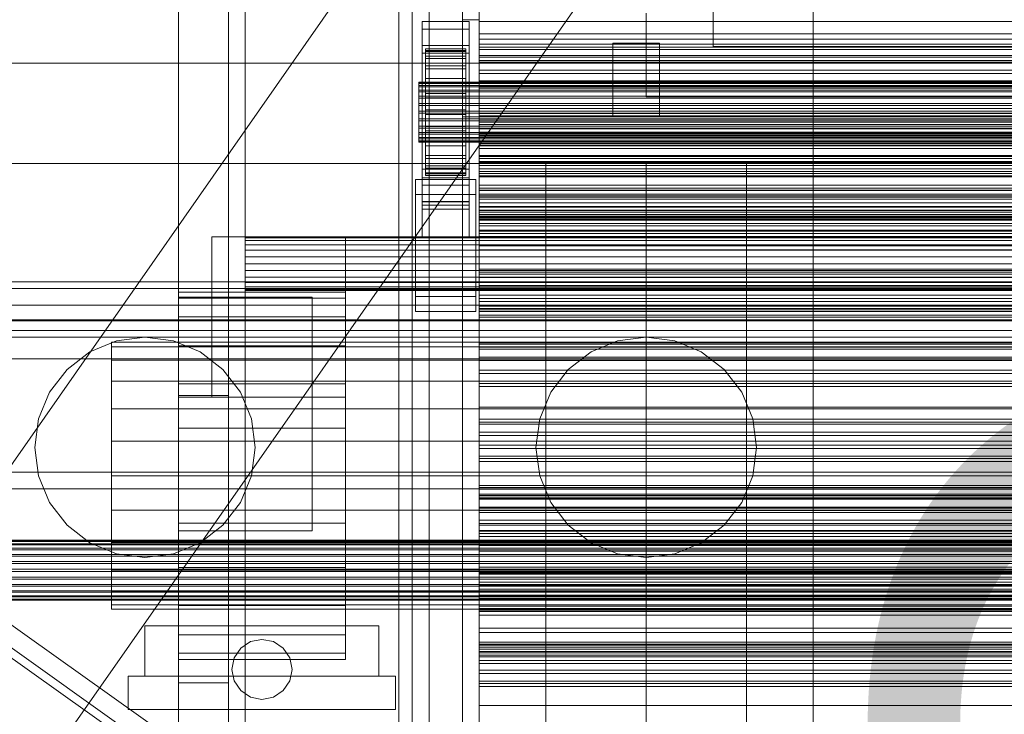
# Model space of a CAD drawing. Header units: millimetres. Extents: x -2233 to 61924, y -68080 to 6847.
# Tile 39 of 256: x -1387 to -1093, y -33865 to -33657. Entities that reach past the tile are written whole.
import ezdxf

# ---------------------------------------------------------------- set-up
doc = ezdxf.new("R2010")
doc.units = ezdxf.units.MM
for name, color, linetype, lineweight in [('COTAS_O', 1, 'Continuous', 0), ('frontal_C03', 7, 'Continuous', 0), ('frontal_dosificador', 7, 'Continuous', 0), ('frontal_secador', 7, 'Continuous', 0), ('frontal_tolva', 7, 'Continuous', 0)]:
    doc.layers.add(name, color=color, linetype=linetype, lineweight=lineweight)
doc.dimstyles.new('R19_100', dxfattribs={"dimtxt": 250, "dimasz": 150, "dimexe": 150, "dimexo": 80, "dimgap": 100, "dimtad": 1, "dimtih": 1, "dimtoh": 1, "dimdsep": 46, "dimcen": 0.09, "dimadec": 0, "dimazin": 0, "dimtfac": 1, "dimtdec": 4, "dimtofl": 0, "dimtmove": 0, "dimatfit": 3, "dimfxl": 1, "dimtolj": 1, "dimtzin": 0, "dimarcsym": 0})

# ---------------------------------------------------------------- blocks, each defined once
blk = doc.blocks.new('DIM_R27_51')
at = {"layer": 'COTAS_O'}
for p, q in [((-1725, -31700), (-1025, -31700)), ((-1025, -31700), (-1070, -31850)), ((-1025, -34400), (-1025, -31700)), ((-1025, -31700), (-980, -31850)), ((-1025, -34400), (-1070, -34250)), ((-1025, -34400), (-980, -34250)), ((-1725, -34400), (-1025, -34400))]:
    blk.add_line(p, q, dxfattribs=at)
blk.add_text('2700 O', height=250, rotation=90, dxfattribs=at).set_placement((-1125, -33050))
blk = doc.blocks.new('DIM_R27_52')
at = {"layer": 'COTAS_O'}
for p, q in [((-1725, -33700), (-1575, -33655)), ((1725, -33700), (1575, -33655)), ((-1725, -34400), (-1725, -33700)), ((-1725, -33700), (1725, -33700)), ((-1725, -33700), (-1575, -33745)), ((1725, -33700), (1575, -33745)), ((1725, -34400), (1725, -33700))]:
    blk.add_line(p, q, dxfattribs=at)
blk.add_text('3450 O', height=250, dxfattribs=at).set_placement((0, -33600))
blk = doc.blocks.new('DIM_R27_57')
at = {"layer": 'COTAS_O'}
for p, q in [((-1480, -33670), (-780, -33670)), ((-780, -33670), (-825, -33820)), ((-780, -36000), (-780, -33670)), ((-780, -33670), (-735, -33820)), ((-780, -36000), (-825, -35850)), ((-780, -36000), (-735, -35850)), ((-1480, -36000), (-780, -36000))]:
    blk.add_line(p, q, dxfattribs=at)
blk.add_text('2330 O', height=250, rotation=90, dxfattribs=at).set_placement((-880, -34835))
blk = doc.blocks.new('DIM_R27_59')
at = {"layer": 'COTAS_O'}
for p, q in [((-1400, -33000), (-700, -33000)), ((-700, -33000), (-745, -33150)), ((-700, -36000), (-700, -33000)), ((-700, -33000), (-655, -33150)), ((-700, -36000), (-745, -35850)), ((-700, -36000), (-655, -35850)), ((-1400, -36000), (-700, -36000))]:
    blk.add_line(p, q, dxfattribs=at)
blk.add_text('3000 O', height=250, rotation=90, dxfattribs=at).set_placement((-800, -34500))

msp = doc.modelspace()

# ---------------------------------------------------------------- linework, layer by layer
at = {"layer": 'frontal_C03'}
for p, q in [((-1274, -34875.113), (-1274, -32314.944)), ((-1270, -32314.944), (-1270, -34875.113)), ((-1270, -34879.011), (-1270, -32318.841)), ((-1274, -32441.623), (-1274, -35001.792)), ((-1270, -35001.792), (-1270, -32441.623)), ((-1250, -33654.029), (-1250, -33657.496)), ((-1250, -33661.215), (-1250, -33656.367)), ((-1267, -33659.744), (-1267, -33657.498)), ((-1267, -33657.498), (-1253, -33657.498)), ((-1267, -33704.272), (-1267, -33657.498)), ((-1253, -33659.744), (-1267, -33659.744)), ((-1267, -33659.744), (-1267, -33706.518)), ((-1253, -33657.498), (-1253, -33659.744)), ((-1253, -33657.498), (-1253, -33704.272)), ((-1253, -33706.518), (-1253, -33659.744)), ((-1250, -33657.496), (-1250, -33662.812)), ((-1250, -33657.496), (1250, -33657.496)), ((-1250, -33667.659), (-1250, -33661.215)), ((-1250, -33661.215), (1250, -33661.215)), ((-1250, -33662.812), (-1250, -33669.615)), ((-1250, -33662.812), (1250, -33662.812)), ((-1267, -33666.93), (-1267, -33664.685)), ((-1267, -33664.685), (-1253, -33664.685)), ((-1267, -33711.459), (-1267, -33664.685)), ((-1266, -33675.632), (-1266, -33665.639)), ((-1266, -33665.639), (-1266, -33666.459)), ((-1266, -33665.639), (-1254, -33665.639)), ((-1266, -33666.112), (-1266, -33665.639)), ((-1266, -33675.857), (-1266, -33666.112)), ((-1266, -33666.112), (-1254, -33666.112)), ((-1266, -33667.847), (-1266, -33666.112)), ((-1254, -33666.459), (-1254, -33665.639)), ((-1254, -33665.639), (-1254, -33675.632)), ((-1254, -33665.639), (-1254, -33666.112)), ((-1254, -33666.112), (-1254, -33675.857)), ((-1254, -33666.112), (-1254, -33667.847)), ((-1253, -33664.685), (-1253, -33666.93)), ((-1253, -33664.685), (-1253, -33711.459)), ((-1250, -33665.814), (-1250, -33664.279)), ((-1250, -33664.279), (-1250, -33665.16)), ((1250, -33664.279), (-1250, -33664.279)), ((-1250, -33665.16), (-1250, -33668.121)), ((1250, -33665.16), (-1250, -33665.16)), ((-1250, -33669.178), (-1250, -33665.814)), ((1250, -33665.814), (-1250, -33665.814)), ((-1253, -33666.93), (-1267, -33666.93)), ((-1267, -33666.93), (-1267, -33713.704)), ((-1266, -33676.021), (-1266, -33666.459)), ((-1266, -33666.459), (-1266, -33668.518)), ((-1266, -33666.459), (-1254, -33666.459)), ((-1266, -33676.679), (-1266, -33667.847)), ((-1266, -33667.847), (-1254, -33667.847)), ((-1266, -33670.726), (-1266, -33667.847)), ((-1266, -33676.996), (-1266, -33668.518)), ((-1266, -33668.518), (-1266, -33671.674)), ((-1266, -33668.518), (-1254, -33668.518)), ((-1254, -33668.518), (-1254, -33666.459)), ((-1254, -33666.459), (-1254, -33676.021)), ((-1254, -33667.847), (-1254, -33676.679)), ((-1254, -33667.847), (-1254, -33670.726)), ((-1254, -33671.674), (-1254, -33668.518)), ((-1254, -33668.518), (-1254, -33676.996)), ((-1253, -33713.704), (-1253, -33666.93)), ((-1250, -33675.259), (-1250, -33667.659)), ((-1250, -33667.659), (1250, -33667.659)), ((-1250, -33668.121), (-1250, -33672.031)), ((1250, -33668.121), (-1250, -33668.121)), ((-1250, -33673.088), (-1250, -33669.178)), ((-1250, -33669.178), (1250, -33669.178)), ((-1266, -33678.042), (-1266, -33670.726)), ((-1266, -33670.726), (-1254, -33670.726)), ((-1266, -33674.552), (-1266, -33670.726)), ((-1266, -33678.491), (-1266, -33671.674)), ((-1266, -33671.674), (-1266, -33675.713)), ((-1266, -33671.674), (-1254, -33671.674)), ((-1254, -33670.726), (-1254, -33678.042)), ((-1254, -33670.726), (-1254, -33674.552)), ((-1254, -33675.713), (-1254, -33671.674)), ((-1254, -33671.674), (-1254, -33678.491)), ((-1250, -33669.615), (-1250, -33677.44)), ((-1250, -33669.615), (1250, -33669.615)), ((-1250, -33672.031), (-1250, -33675.395)), ((1250, -33672.031), (-1250, -33672.031)), ((-1266, -33679.855), (-1266, -33674.552)), ((-1266, -33674.552), (-1254, -33674.552)), ((-1266, -33679.065), (-1266, -33674.552)), ((-1254, -33674.552), (-1254, -33679.855)), ((-1254, -33674.552), (-1254, -33679.065)), ((-1250, -33676.049), (-1250, -33673.088)), ((1250, -33673.088), (-1250, -33673.088)), ((-1268, -33675.857), (-1268, -33675.632)), ((-1268, -33675.632), (-1268, -33676.021)), ((-1268, -33675.632), (1268, -33675.632)), ((-1268, -33676.679), (-1268, -33675.857)), ((-1268, -33675.857), (1268, -33675.857)), ((-1268, -33676.021), (-1268, -33676.996)), ((-1268, -33676.021), (1268, -33676.021)), ((-1268, -33678.042), (-1268, -33676.679)), ((-1268, -33676.679), (1268, -33676.679)), ((-1268, -33676.996), (-1268, -33678.491)), ((-1268, -33676.996), (1268, -33676.996)), ((-1266, -33676.021), (-1266, -33675.632)), ((-1254, -33675.632), (-1266, -33675.632)), ((-1266, -33675.632), (-1266, -33675.857)), ((-1266, -33680.405), (-1266, -33675.713)), ((-1266, -33675.713), (-1266, -33680.36)), ((-1266, -33675.713), (-1254, -33675.713)), ((-1254, -33675.857), (-1266, -33675.857)), ((-1266, -33675.857), (-1266, -33676.679)), ((-1266, -33676.996), (-1266, -33676.021)), ((-1254, -33676.021), (-1266, -33676.021)), ((-1254, -33676.679), (-1266, -33676.679)), ((-1266, -33676.679), (-1266, -33678.042)), ((-1266, -33678.491), (-1266, -33676.996)), ((-1254, -33676.996), (-1266, -33676.996)), ((-1254, -33675.632), (-1254, -33676.021)), ((-1254, -33675.857), (-1254, -33675.632)), ((-1254, -33680.36), (-1254, -33675.713)), ((-1254, -33675.713), (-1254, -33680.405)), ((-1254, -33676.679), (-1254, -33675.857)), ((-1254, -33676.021), (-1254, -33676.996)), ((-1254, -33678.042), (-1254, -33676.679)), ((-1254, -33676.996), (-1254, -33678.491)), ((-1250, -33683.498), (-1250, -33675.259)), ((-1250, -33675.259), (1250, -33675.259)), ((-1250, -33675.395), (-1250, -33676.93)), ((1250, -33675.395), (-1250, -33675.395)), ((-1250, -33676.93), (-1250, -33676.049)), ((1250, -33676.049), (-1250, -33676.049)), ((1250, -33676.93), (-1250, -33676.93)), ((-1250, -33677.44), (-1250, -33685.756)), ((1250, -33677.44), (-1250, -33677.44)), ((-1268, -33679.855), (-1268, -33678.042)), ((-1268, -33678.042), (1268, -33678.042)), ((-1268, -33678.491), (-1268, -33680.405)), ((-1268, -33678.491), (1268, -33678.491)), ((-1268, -33681.992), (-1268, -33679.855)), ((-1268, -33679.855), (1268, -33679.855)), ((-1268, -33680.405), (-1268, -33682.606)), ((-1268, -33680.405), (1268, -33680.405)), ((-1254, -33678.042), (-1266, -33678.042)), ((-1266, -33678.042), (-1266, -33679.855)), ((-1266, -33680.405), (-1266, -33678.491)), ((-1254, -33678.491), (-1266, -33678.491)), ((-1266, -33681.992), (-1266, -33679.065)), ((-1266, -33679.065), (-1254, -33679.065)), ((-1266, -33683.956), (-1266, -33679.065)), ((-1254, -33679.855), (-1266, -33679.855)), ((-1266, -33679.855), (-1266, -33681.992)), ((-1266, -33680.36), (-1266, -33682.606)), ((-1254, -33680.36), (-1266, -33680.36)), ((-1266, -33680.36), (-1266, -33685.297)), ((-1266, -33682.606), (-1266, -33680.405)), ((-1254, -33680.405), (-1266, -33680.405)), ((-1254, -33679.855), (-1254, -33678.042)), ((-1254, -33678.491), (-1254, -33680.405)), ((-1254, -33679.065), (-1254, -33681.992)), ((-1254, -33679.065), (-1254, -33683.956)), ((-1254, -33681.992), (-1254, -33679.855)), ((-1254, -33682.606), (-1254, -33680.36)), ((-1254, -33685.297), (-1254, -33680.36)), ((-1254, -33680.405), (-1254, -33682.606)), ((-1268, -33684.309), (-1268, -33681.992)), ((-1268, -33681.992), (1268, -33681.992)), ((-1268, -33682.606), (-1268, -33684.944)), ((1268, -33682.606), (-1268, -33682.606)), ((-1254, -33681.992), (-1266, -33681.992)), ((-1266, -33681.992), (-1266, -33684.309)), ((-1266, -33682.606), (-1254, -33682.606)), ((-1266, -33684.944), (-1266, -33682.606)), ((-1254, -33684.309), (-1254, -33681.992)), ((-1254, -33682.606), (-1254, -33684.944)), ((-1250, -33691.813), (-1250, -33683.498)), ((-1250, -33683.498), (1250, -33683.498)), ((-1268, -33686.648), (-1268, -33684.309)), ((-1268, -33684.309), (1268, -33684.309)), ((-1268, -33684.944), (-1268, -33687.261)), ((-1268, -33684.944), (1268, -33684.944)), ((-1268, -33688.849), (-1268, -33686.648)), ((-1268, -33686.648), (1268, -33686.648)), ((-1266, -33684.309), (-1266, -33683.956)), ((-1266, -33683.956), (-1254, -33683.956)), ((-1266, -33688.894), (-1266, -33683.956)), ((-1254, -33684.309), (-1266, -33684.309)), ((-1266, -33684.309), (-1266, -33686.648)), ((-1266, -33687.261), (-1266, -33684.944)), ((-1266, -33684.944), (-1266, -33685.297)), ((-1254, -33684.944), (-1266, -33684.944)), ((-1266, -33685.297), (-1266, -33690.189)), ((-1266, -33685.297), (-1254, -33685.297)), ((-1266, -33686.648), (-1266, -33688.894)), ((-1254, -33686.648), (-1266, -33686.648)), ((-1266, -33686.648), (-1266, -33688.849)), ((-1254, -33683.956), (-1254, -33684.309)), ((-1254, -33683.956), (-1254, -33688.894)), ((-1254, -33686.648), (-1254, -33684.309)), ((-1254, -33685.297), (-1254, -33684.944)), ((-1254, -33684.944), (-1254, -33687.261)), ((-1254, -33690.189), (-1254, -33685.297)), ((-1254, -33688.894), (-1254, -33686.648)), ((-1254, -33688.849), (-1254, -33686.648)), ((-1250, -33685.756), (-1250, -33693.994)), ((-1250, -33685.756), (1250, -33685.756)), ((-1250, -33688.271), (-1250, -33686.737)), ((-1250, -33686.737), (-1250, -33687.618)), ((1250, -33686.737), (-1250, -33686.737)), ((-1268, -33687.261), (-1268, -33689.399)), ((-1268, -33687.261), (1268, -33687.261)), ((-1268, -33690.762), (-1268, -33688.849)), ((-1268, -33688.849), (1268, -33688.849)), ((-1268, -33689.399), (-1268, -33691.211)), ((-1268, -33689.399), (1268, -33689.399)), ((-1266, -33689.399), (-1266, -33687.261)), ((-1266, -33687.261), (-1266, -33690.189)), ((-1254, -33687.261), (-1266, -33687.261)), ((-1266, -33688.849), (-1266, -33693.54)), ((-1254, -33688.849), (-1266, -33688.849)), ((-1266, -33688.849), (-1266, -33690.762)), ((-1266, -33688.894), (-1254, -33688.894)), ((-1266, -33693.54), (-1266, -33688.894)), ((-1266, -33691.211), (-1266, -33689.399)), ((-1266, -33689.399), (-1266, -33694.701)), ((-1254, -33689.399), (-1266, -33689.399)), ((-1254, -33690.189), (-1254, -33687.261)), ((-1254, -33687.261), (-1254, -33689.399)), ((-1254, -33693.54), (-1254, -33688.849)), ((-1254, -33690.762), (-1254, -33688.849)), ((-1254, -33688.894), (-1254, -33693.54)), ((-1254, -33694.701), (-1254, -33689.399)), ((-1254, -33689.399), (-1254, -33691.211)), ((-1250, -33687.618), (-1250, -33690.579)), ((1250, -33687.618), (-1250, -33687.618)), ((-1250, -33691.636), (-1250, -33688.271)), ((1250, -33688.271), (-1250, -33688.271)), ((-1268, -33692.257), (-1268, -33690.762)), ((-1268, -33690.762), (1268, -33690.762)), ((-1268, -33691.211), (-1268, -33692.575)), ((-1268, -33691.211), (1268, -33691.211)), ((-1268, -33693.233), (-1268, -33692.257)), ((-1268, -33692.257), (1268, -33692.257)), ((-1268, -33692.575), (-1268, -33693.397)), ((-1268, -33692.575), (1268, -33692.575)), ((-1266, -33690.189), (-1266, -33694.701)), ((-1266, -33690.189), (-1254, -33690.189)), ((-1266, -33690.762), (-1266, -33697.579)), ((-1254, -33690.762), (-1266, -33690.762)), ((-1266, -33690.762), (-1266, -33692.257)), ((-1266, -33692.575), (-1266, -33691.211)), ((-1266, -33691.211), (-1266, -33698.527)), ((-1254, -33691.211), (-1266, -33691.211)), ((-1266, -33692.257), (-1266, -33700.736)), ((-1254, -33692.257), (-1266, -33692.257)), ((-1266, -33692.257), (-1266, -33693.233)), ((-1266, -33693.397), (-1266, -33692.575)), ((-1266, -33692.575), (-1266, -33701.406)), ((-1254, -33692.575), (-1266, -33692.575)), ((-1254, -33694.701), (-1254, -33690.189)), ((-1254, -33697.579), (-1254, -33690.762)), ((-1254, -33692.257), (-1254, -33690.762)), ((-1254, -33698.527), (-1254, -33691.211)), ((-1254, -33691.211), (-1254, -33692.575)), ((-1254, -33700.736), (-1254, -33692.257)), ((-1254, -33693.233), (-1254, -33692.257)), ((-1254, -33701.406), (-1254, -33692.575)), ((-1254, -33692.575), (-1254, -33693.397)), ((-1250, -33690.579), (-1250, -33694.488)), ((1250, -33690.579), (-1250, -33690.579)), ((-1250, -33695.546), (-1250, -33691.636)), ((-1250, -33691.636), (1250, -33691.636)), ((-1250, -33699.639), (-1250, -33691.813)), ((-1250, -33691.813), (1250, -33691.813)), ((-1268, -33693.621), (-1268, -33693.233)), ((-1268, -33693.233), (1268, -33693.233)), ((-1268, -33693.397), (-1268, -33693.621)), ((-1268, -33693.397), (1268, -33693.397)), ((-1268, -33693.621), (1268, -33693.621)), ((-1266, -33693.233), (-1266, -33702.794)), ((-1254, -33693.233), (-1266, -33693.233)), ((-1266, -33693.233), (-1266, -33693.621)), ((-1266, -33693.621), (-1266, -33693.397)), ((-1266, -33693.397), (-1266, -33703.141)), ((-1254, -33693.397), (-1266, -33693.397)), ((-1266, -33693.54), (-1254, -33693.54)), ((-1266, -33697.579), (-1266, -33693.54)), ((-1266, -33693.621), (-1266, -33703.615)), ((-1254, -33693.621), (-1266, -33693.621)), ((-1266, -33694.701), (-1266, -33698.527)), ((-1266, -33694.701), (-1254, -33694.701)), ((-1254, -33702.794), (-1254, -33693.233)), ((-1254, -33693.621), (-1254, -33693.233)), ((-1254, -33703.141), (-1254, -33693.397)), ((-1254, -33693.397), (-1254, -33693.621)), ((-1254, -33693.54), (-1254, -33697.579)), ((-1254, -33703.615), (-1254, -33693.621)), ((-1254, -33698.527), (-1254, -33694.701)), ((-1250, -33693.994), (-1250, -33701.595)), ((-1250, -33693.994), (1250, -33693.994)), ((-1250, -33694.488), (-1250, -33697.853)), ((1250, -33694.488), (-1250, -33694.488)), ((-1250, -33698.506), (-1250, -33695.546)), ((1250, -33695.546), (-1250, -33695.546)), ((-1266, -33697.579), (-1254, -33697.579)), ((-1266, -33700.736), (-1266, -33697.579)), ((-1266, -33698.527), (-1266, -33701.406)), ((-1266, -33698.527), (-1254, -33698.527)), ((-1254, -33697.579), (-1254, -33700.736)), ((-1254, -33701.406), (-1254, -33698.527)), ((-1250, -33697.853), (-1250, -33699.388)), ((1250, -33697.853), (-1250, -33697.853)), ((-1250, -33699.388), (-1250, -33698.506)), ((1250, -33698.506), (-1250, -33698.506)), ((-1266, -33700.736), (-1254, -33700.736)), ((-1266, -33702.794), (-1266, -33700.736)), ((-1266, -33701.406), (-1266, -33703.141)), ((-1266, -33701.406), (-1254, -33701.406)), ((-1254, -33700.736), (-1254, -33702.794)), ((-1254, -33703.141), (-1254, -33701.406)), ((1250, -33699.388), (-1250, -33699.388)), ((-1250, -33706.442), (-1250, -33699.639)), ((-1250, -33699.639), (1250, -33699.639)), ((-1250, -33701.595), (-1250, -33708.038)), ((-1250, -33701.595), (1250, -33701.595)), ((-1267, -33712.429), (-1267, -33701.649)), ((-1267, -33701.649), (-1253, -33701.649)), ((-1267, -33711.394), (-1267, -33701.649)), ((-1253, -33704.272), (-1267, -33704.272)), ((-1267, -33704.272), (-1267, -33706.518)), ((-1266, -33702.794), (-1254, -33702.794)), ((-1266, -33703.615), (-1266, -33702.794)), ((-1266, -33703.141), (-1266, -33703.615)), ((-1266, -33703.141), (-1254, -33703.141)), ((-1266, -33703.615), (-1254, -33703.615)), ((-1254, -33702.794), (-1254, -33703.615)), ((-1254, -33703.615), (-1254, -33703.141)), ((-1253, -33701.649), (-1253, -33712.429)), ((-1253, -33701.649), (-1253, -33711.394)), ((-1253, -33706.518), (-1253, -33704.272)), ((-1269, -33709.285), (-1269, -33704.794)), ((-1269, -33704.794), (-1251, -33704.794)), ((-1269, -33739.874), (-1269, -33704.794)), ((-1267, -33706.518), (-1253, -33706.518)), ((-1251, -33704.794), (-1251, -33709.285)), ((-1251, -33704.794), (-1251, -33739.874)), ((-1250, -33711.758), (-1250, -33706.442)), ((-1250, -33706.442), (1250, -33706.442)), ((-1251, -33709.285), (-1269, -33709.285)), ((-1269, -33744.365), (-1269, -33709.285)), ((-1251, -33744.365), (-1251, -33709.285)), ((-1250, -33708.038), (-1250, -33712.887)), ((-1250, -33708.038), (1250, -33708.038)), ((-1250, -33710.729), (-1250, -33709.194)), ((-1250, -33709.194), (-1250, -33710.076)), ((1250, -33709.194), (-1250, -33709.194)), ((-1250, -33710.076), (-1250, -33713.036)), ((1250, -33710.076), (-1250, -33710.076)), ((-1253, -33711.394), (-1267, -33711.394)), ((-1267, -33711.394), (-1267, -33722.174)), ((-1253, -33711.459), (-1267, -33711.459)), ((-1267, -33711.459), (-1267, -33713.704)), ((-1253, -33712.429), (-1267, -33712.429)), ((-1267, -33712.429), (-1267, -33722.174)), ((-1253, -33722.174), (-1253, -33711.394)), ((-1253, -33713.704), (-1253, -33711.459)), ((-1253, -33722.174), (-1253, -33712.429)), ((-1250, -33714.094), (-1250, -33710.729)), ((1250, -33710.729), (-1250, -33710.729)), ((-1250, -33715.225), (-1250, -33711.758)), ((-1250, -33711.758), (1250, -33711.758)), ((-1250, -33712.887), (-1250, -33715.809)), ((-1250, -33712.887), (1250, -33712.887)), ((-1250, -33713.036), (-1250, -33716.946)), ((1250, -33713.036), (-1250, -33713.036)), ((-1267, -33713.704), (-1253, -33713.704)), ((-1250, -33718.003), (-1250, -33714.094)), ((-1250, -33714.094), (1250, -33714.094)), ((-1250, -33716.607), (-1250, -33715.225)), ((-1250, -33715.225), (1250, -33715.225)), ((-1250, -33715.809), (-1250, -33716.607)), ((-1250, -33715.809), (1250, -33715.809)), ((-1250, -33716.607), (1250, -33716.607)), ((-1250, -33716.946), (-1250, -33720.311)), ((1250, -33716.946), (-1250, -33716.946)), ((-1250, -33720.964), (-1250, -33718.003)), ((1250, -33718.003), (-1250, -33718.003)), ((-1267, -33722.174), (-1253, -33722.174)), ((-1250, -33720.311), (-1250, -33721.845)), ((1250, -33720.311), (-1250, -33720.311)), ((-1250, -33721.845), (-1250, -33720.964)), ((1250, -33720.964), (-1250, -33720.964)), ((1250, -33721.845), (-1250, -33721.845)), ((-1250, -33733.187), (-1250, -33731.652)), ((-1250, -33731.652), (-1250, -33732.533)), ((1250, -33731.652), (-1250, -33731.652)), ((-1250, -33732.533), (-1250, -33735.494)), ((1250, -33732.533), (-1250, -33732.533)), ((-1250, -33736.551), (-1250, -33733.187)), ((1250, -33733.187), (-1250, -33733.187)), ((-1500, -33735.441), (1500, -33735.441)), ((-1250, -33735.494), (-1250, -33739.403)), ((1250, -33735.494), (-1250, -33735.494)), ((-1250, -33740.461), (-1250, -33736.551)), ((-1250, -33736.551), (1250, -33736.551)), ((1530, -33737.417), (-1530, -33737.417)), ((-1251, -33739.874), (-1269, -33739.874)), ((-1269, -33739.874), (-1269, -33744.365)), ((-1251, -33744.365), (-1251, -33739.874)), ((-1250, -33739.403), (-1250, -33742.768)), ((1250, -33739.403), (-1250, -33739.403)), ((1530, -33742.417), (-1530, -33742.417)), ((-1250, -33743.422), (-1250, -33740.461)), ((1250, -33740.461), (-1250, -33740.461)), ((-1250, -33742.768), (-1250, -33744.303)), ((1250, -33742.768), (-1250, -33742.768)), ((-1269, -33744.365), (-1251, -33744.365)), ((-1250, -33744.303), (-1250, -33743.422)), ((1250, -33743.422), (-1250, -33743.422)), ((1250, -33744.303), (-1250, -33744.303)), ((1500, -33746.85), (-1500, -33746.85)), ((1500, -33747.135), (-1500, -33747.135)), ((-1250, -33755.644), (-1250, -33754.109)), ((-1250, -33754.109), (-1250, -33754.991)), ((1250, -33754.109), (-1250, -33754.109)), ((-1250, -33754.991), (-1250, -33757.952)), ((1250, -33754.991), (-1250, -33754.991)), ((-1250, -33759.009), (-1250, -33755.644)), ((1250, -33755.644), (-1250, -33755.644)), ((-1500, -33758.543), (1500, -33758.543)), ((-1250, -33757.952), (-1250, -33761.861)), ((1250, -33757.952), (-1250, -33757.952)), ((-1250, -33762.918), (-1250, -33759.009)), ((-1250, -33759.009), (1250, -33759.009)), ((-1250, -33761.861), (-1250, -33765.226)), ((1250, -33761.861), (-1250, -33761.861)), ((-1250, -33765.879), (-1250, -33762.918)), ((1250, -33762.918), (-1250, -33762.918)), ((-1250, -33765.226), (-1250, -33766.761)), ((1250, -33765.226), (-1250, -33765.226)), ((-1250, -33766.761), (-1250, -33765.879)), ((1250, -33765.879), (-1250, -33765.879)), ((1250, -33766.761), (-1250, -33766.761)), ((-1250, -33778.102), (-1250, -33776.567)), ((-1250, -33776.567), (-1250, -33777.448)), ((1250, -33776.567), (-1250, -33776.567)), ((-1250, -33777.448), (-1250, -33780.409)), ((1250, -33777.448), (-1250, -33777.448)), ((-1250, -33781.467), (-1250, -33778.102)), ((1250, -33778.102), (-1250, -33778.102)), ((-1250, -33780.409), (-1250, -33784.319)), ((1250, -33780.409), (-1250, -33780.409)), ((-1250, -33785.376), (-1250, -33781.467)), ((-1250, -33781.467), (1250, -33781.467)), ((-1250, -33784.319), (-1250, -33787.683)), ((1250, -33784.319), (-1250, -33784.319)), ((-1250, -33788.337), (-1250, -33785.376)), ((1250, -33785.376), (-1250, -33785.376)), ((-1250, -33787.683), (-1250, -33789.218)), ((1250, -33787.683), (-1250, -33787.683)), ((-1250, -33789.218), (-1250, -33788.337)), ((1250, -33788.337), (-1250, -33788.337)), ((1250, -33789.218), (-1250, -33789.218)), ((1530, -33792.417), (-1530, -33792.417)), ((1530, -33797.417), (-1530, -33797.417)), ((-1250, -33797.064), (-1250, -33796.431)), ((-1250, -33796.431), (-1250, -33797.528)), ((-1250, -33796.431), (1250, -33796.431)), ((-1250, -33799.383), (-1250, -33797.064)), ((-1250, -33797.064), (1250, -33797.064)), ((-1250, -33797.528), (-1250, -33800.28)), ((-1250, -33797.528), (1250, -33797.528)), ((-1250, -33800.56), (-1250, -33799.025)), ((-1250, -33799.025), (-1250, -33799.906)), ((1250, -33799.025), (-1250, -33799.025)), ((-1250, -33803.232), (-1250, -33799.383)), ((-1250, -33799.383), (1250, -33799.383)), ((-1250, -33799.906), (-1250, -33802.867)), ((1250, -33799.906), (-1250, -33799.906)), ((-1250, -33800.28), (-1250, -33804.499)), ((-1250, -33800.28), (1250, -33800.28)), ((-1250, -33803.924), (-1250, -33800.56)), ((1250, -33800.56), (-1250, -33800.56)), ((-1250, -33802.867), (-1250, -33806.776)), ((1250, -33802.867), (-1250, -33802.867)), ((-1250, -33808.347), (-1250, -33803.232)), ((-1250, -33803.232), (1250, -33803.232)), ((-1250, -33807.834), (-1250, -33803.924)), ((-1250, -33803.924), (1250, -33803.924)), ((-1250, -33804.499), (-1250, -33809.899)), ((-1250, -33804.499), (1250, -33804.499)), ((-1250, -33806.776), (-1250, -33810.141)), ((1250, -33806.776), (-1250, -33806.776)), ((-1250, -33810.795), (-1250, -33807.834)), ((1250, -33807.834), (-1250, -33807.834)), ((-1250, -33814.379), (-1250, -33808.347)), ((-1250, -33808.347), (1250, -33808.347)), ((-1250, -33809.899), (-1250, -33816.111)), ((-1250, -33809.899), (1250, -33809.899)), ((-1250, -33810.141), (-1250, -33811.676)), ((1250, -33810.141), (-1250, -33810.141)), ((-1500, -33812.82), (1500, -33812.82)), ((-1500, -33813.045), (1500, -33813.045)), ((-1500, -33813.209), (1500, -33813.209)), ((-1250, -33811.676), (-1250, -33810.795)), ((1250, -33810.795), (-1250, -33810.795)), ((1250, -33811.676), (-1250, -33811.676)), ((-1500, -33813.867), (1500, -33813.867)), ((-1500, -33814.184), (1500, -33814.184)), ((-1500, -33815.23), (1500, -33815.23)), ((-1500, -33815.679), (1500, -33815.679)), ((-1250, -33820.919), (-1250, -33814.379)), ((-1250, -33814.379), (1250, -33814.379)), ((-1250, -33816.111), (-1250, -33822.711)), ((1250, -33816.111), (-1250, -33816.111)), ((-1500, -33817.043), (1500, -33817.043)), ((-1500, -33817.593), (1500, -33817.593)), ((-1500, -33819.18), (1500, -33819.18)), ((1500, -33819.794), (-1500, -33819.794)), ((-1500, -33821.497), (1500, -33821.497)), ((-1500, -33822.132), (1500, -33822.132)), ((-1250, -33827.519), (-1250, -33820.919)), ((-1250, -33820.919), (1250, -33820.919)), ((-1250, -33823.017), (-1250, -33821.482)), ((-1250, -33821.482), (-1250, -33822.364)), ((1250, -33821.482), (-1250, -33821.482)), ((-1250, -33822.364), (-1250, -33825.325)), ((1250, -33822.364), (-1250, -33822.364)), ((-1500, -33823.836), (1500, -33823.836)), ((-1500, -33824.45), (1500, -33824.45)), ((-1250, -33822.711), (-1250, -33829.25)), ((-1250, -33822.711), (1250, -33822.711)), ((-1250, -33826.382), (-1250, -33823.017)), ((1250, -33823.017), (-1250, -33823.017)), ((-1250, -33825.325), (-1250, -33829.234)), ((1250, -33825.325), (-1250, -33825.325)), ((-1500, -33826.037), (1500, -33826.037)), ((-1500, -33826.587), (1500, -33826.587)), ((-1500, -33827.95), (1500, -33827.95)), ((-1250, -33830.291), (-1250, -33826.382)), ((-1250, -33826.382), (1250, -33826.382)), ((-1250, -33833.731), (-1250, -33827.519)), ((-1250, -33827.519), (1250, -33827.519)), ((-1500, -33828.399), (1500, -33828.399)), ((-1500, -33829.445), (1500, -33829.445)), ((-1500, -33829.763), (1500, -33829.763)), ((-1500, -33830.421), (1500, -33830.421)), ((-1500, -33830.585), (1500, -33830.585)), ((-1500, -33830.809), (1500, -33830.809)), ((-1250, -33829.234), (-1250, -33832.599)), ((1250, -33829.234), (-1250, -33829.234)), ((-1250, -33829.25), (-1250, -33835.283)), ((-1250, -33829.25), (1250, -33829.25)), ((-1250, -33833.252), (-1250, -33830.291)), ((1250, -33830.291), (-1250, -33830.291)), ((-1250, -33832.599), (-1250, -33834.134)), ((1250, -33832.599), (-1250, -33832.599)), ((-1250, -33834.134), (-1250, -33833.252)), ((1250, -33833.252), (-1250, -33833.252)), ((-1250, -33839.131), (-1250, -33833.731)), ((-1250, -33833.731), (1250, -33833.731)), ((1250, -33834.134), (-1250, -33834.134)), ((-1250, -33835.283), (-1250, -33840.398)), ((-1250, -33835.283), (1250, -33835.283)), ((-1250, -33843.35), (-1250, -33839.131)), ((-1250, -33839.131), (1250, -33839.131)), ((-1250, -33840.398), (-1250, -33844.246)), ((-1250, -33840.398), (1250, -33840.398)), ((-1250, -33846.102), (-1250, -33843.35)), ((-1250, -33843.35), (1250, -33843.35)), ((-1250, -33845.475), (-1250, -33843.94)), ((-1250, -33843.94), (-1250, -33844.821)), ((1250, -33843.94), (-1250, -33843.94)), ((-1250, -33844.246), (-1250, -33846.566)), ((-1250, -33844.246), (1250, -33844.246)), ((-1250, -33844.821), (-1250, -33847.782)), ((1250, -33844.821), (-1250, -33844.821)), ((-1250, -33848.84), (-1250, -33845.475)), ((1250, -33845.475), (-1250, -33845.475)), ((-1250, -33847.199), (-1250, -33846.102)), ((-1250, -33846.102), (1250, -33846.102)), ((-1250, -33846.566), (-1250, -33847.199)), ((-1250, -33846.566), (1250, -33846.566)), ((-1250, -33847.199), (1250, -33847.199)), ((-1250, -33847.782), (-1250, -33851.692)), ((1250, -33847.782), (-1250, -33847.782)), ((-1250, -33852.749), (-1250, -33848.84)), ((-1250, -33848.84), (1250, -33848.84)), ((-1250, -33851.692), (-1250, -33855.056)), ((1250, -33851.692), (-1250, -33851.692)), ((-1250, -33855.71), (-1250, -33852.749)), ((1250, -33852.749), (-1250, -33852.749)), ((-1250, -33855.056), (-1250, -33856.591)), ((1250, -33855.056), (-1250, -33855.056)), ((-1250, -33856.591), (-1250, -33855.71)), ((1250, -33855.71), (-1250, -33855.71)), ((1250, -33856.591), (-1250, -33856.591))]:
    msp.add_line(p, q, dxfattribs=at)
at = {"layer": 'frontal_dosificador'}
for p, q in [((-1180, -33665), (-1180, -33500)), ((-1250, -35988), (-1250, -33600)), ((-1150, -35988), (-1150, -33600)), ((-1200, -33680), (-1200, -33655)), ((-1196, -33664), (-1210, -33664)), ((-1210, -33686), (-1210, -33664)), ((-1196, -33686), (-1196, -33664)), ((-820, -33665), (-1180, -33665)), ((-800, -33680), (-1200, -33680)), ((-1196, -33686), (-1210, -33686)), ((-150, -33700), (-1850, -33700)), ((-1170, -33700), (-1230, -33700)), ((-1230, -34040), (-1230, -33700)), ((-200, -33700), (-1200, -33700)), ((-1200, -33700), (-1200, -33950)), ((-1170, -34040), (-1170, -33700)), ((-300, -33750), (-1700, -33750)), ((-300, -33752), (-1700, -33752)), ((-1358.541, -33753.124), (-1366.5, -33756.421)), ((-1350, -33752), (-1358.541, -33753.124)), ((-1341.459, -33753.124), (-1350, -33752)), ((-1333.5, -33756.421), (-1341.459, -33753.124)), ((-1208.541, -33753.124), (-1216.5, -33756.421)), ((-1200, -33752), (-1208.541, -33753.124)), ((-1191.459, -33753.124), (-1200, -33752)), ((-1183.5, -33756.421), (-1191.459, -33753.124)), ((-1366.5, -33756.421), (-1373.335, -33761.665)), ((-1326.665, -33761.665), (-1333.5, -33756.421)), ((-1216.5, -33756.421), (-1223.335, -33761.665)), ((-1176.665, -33761.665), (-1183.5, -33756.421)), ((-1373.335, -33761.665), (-1378.579, -33768.5)), ((-1321.421, -33768.5), (-1326.665, -33761.665)), ((-1223.335, -33761.665), (-1228.579, -33768.5)), ((-1171.421, -33768.5), (-1176.665, -33761.665)), ((-1378.579, -33768.5), (-1381.876, -33776.459)), ((-1318.124, -33776.459), (-1321.421, -33768.5)), ((-1228.579, -33768.5), (-1231.876, -33776.459)), ((-1168.124, -33776.459), (-1171.421, -33768.5)), ((-1381.876, -33776.459), (-1383, -33785)), ((-1317, -33785), (-1318.124, -33776.459)), ((-1231.876, -33776.459), (-1233, -33785)), ((-1167, -33785), (-1168.124, -33776.459)), ((-1383, -33785), (-1381.876, -33793.541)), ((-1318.124, -33793.541), (-1317, -33785)), ((-1233, -33785), (-1231.876, -33793.541)), ((-1168.124, -33793.541), (-1167, -33785)), ((-1381.876, -33793.541), (-1378.579, -33801.5)), ((-1321.421, -33801.5), (-1318.124, -33793.541)), ((-1231.876, -33793.541), (-1228.579, -33801.5)), ((-1171.421, -33801.5), (-1168.124, -33793.541)), ((-1378.579, -33801.5), (-1373.335, -33808.335)), ((-1326.665, -33808.335), (-1321.421, -33801.5)), ((-1228.579, -33801.5), (-1223.335, -33808.335)), ((-1176.665, -33808.335), (-1171.421, -33801.5)), ((-1373.335, -33808.335), (-1366.5, -33813.579)), ((-1333.5, -33813.579), (-1326.665, -33808.335)), ((-1223.335, -33808.335), (-1216.5, -33813.579)), ((-1183.5, -33813.579), (-1176.665, -33808.335)), ((-1366.5, -33813.579), (-1358.541, -33816.876)), ((-1341.459, -33816.876), (-1333.5, -33813.579)), ((-1216.5, -33813.579), (-1208.541, -33816.876)), ((-1191.459, -33816.876), (-1183.5, -33813.579)), ((-1358.541, -33816.876), (-1350, -33818)), ((-1350, -33818), (-1341.459, -33816.876)), ((-1208.541, -33816.876), (-1200, -33818)), ((-1200, -33818), (-1191.459, -33816.876))]:
    msp.add_line(p, q, dxfattribs=at)
at = {"layer": 'frontal_secador'}
for p, q in [((-1340, -36000), (-1340, -33000)), ((-1325, -36000), (-1325, -33075)), ((-1325, -35590), (-1325, -33075)), ((-1325, -35980), (-1325, -33075)), ((-1320, -35980), (-1320, -33075)), ((-1270, -35980), (-1270, -33075)), ((-1265, -35980), (-1265, -33075)), ((-1250, -33436), (-1250, -33676)), ((-1250, -33442), (-1250, -33682)), ((-1255, -33446), (-1255, -33686)), ((-1250, -33686), (-1250, -33446)), ((-1255, -33686), (-1255, -33617)), ((-1250, -33617), (-1250, -33686)), ((-1255, -33897), (-1255, -33657)), ((-1255, -33657), (-1255, -33726)), ((-1255, -33657), (-1250, -33657)), ((-1250, -33657), (-1250, -33897)), ((-1250, -33726), (-1250, -33657)), ((-1250, -33676), (1250, -33676)), ((-1250, -33676), (-1250, -33682)), ((-1250, -33682), (1250, -33682)), ((-1250, -33682), (-1250, -33686)), ((-1250, -33682), (-1250, -33686.659)), ((-1250, -33685), (-1250, -33682)), ((-1255, -33686), (-1250, -33686)), ((-1250, -33689.659), (-1250, -33685)), ((-1250, -33685), (1250, -33685)), ((1250, -33686), (-1250, -33686)), ((-1250, -33686.659), (1250, -33686.659)), ((-1250, -33686.659), (-1250, -33689.659)), ((-1250, -33686.659), (-1250, -33691)), ((1250, -33689.659), (-1250, -33689.659)), ((-1250, -33694), (-1250, -33689.659)), ((-1250, -33691), (1250, -33691)), ((-1250, -33691), (-1250, -33694)), ((-1250, -33691), (-1250, -33694.728)), ((1250, -33694), (-1250, -33694)), ((-1250, -33697.728), (-1250, -33694)), ((-1250, -33694.728), (1250, -33694.728)), ((-1250, -33694.728), (-1250, -33697.728)), ((-1250, -33694.728), (-1250, -33697.588)), ((-1250, -33697.588), (1250, -33697.588)), ((-1250, -33697.588), (-1250, -33700.588)), ((-1250, -33697.588), (-1250, -33699.387)), ((-1250, -33699.918), (-1250, -33697.611)), ((1250, -33697.611), (-1250, -33697.611)), ((1250, -33697.728), (-1250, -33697.728)), ((-1250, -33700.588), (-1250, -33697.728)), ((-1250, -33699.387), (1250, -33699.387)), ((-1250, -33699.387), (-1250, -33702.387)), ((-1250, -33699.387), (-1250, -33700)), ((-1250, -33703.65), (-1250, -33699.918)), ((1250, -33699.918), (-1250, -33699.918)), ((-1250, -33700), (1250, -33700)), ((-1250, -33700), (-1250, -33703)), ((1250, -33700.588), (-1250, -33700.588)), ((-1250, -33702.387), (-1250, -33700.588)), ((1250, -33702.387), (-1250, -33702.387)), ((-1250, -33703), (-1250, -33702.387)), ((1250, -33703), (-1250, -33703)), ((-1250, -33703.65), (-1250, -33707.382)), ((-1250, -33703.65), (1250, -33703.65)), ((-1250, -33704), (-1250, -33716)), ((1250, -33704), (-1250, -33704)), ((-1250, -33708), (-1250, -33704)), ((-1250, -33707.382), (-1250, -33709.689)), ((1250, -33707.382), (-1250, -33707.382)), ((-1250, -33720), (-1250, -33708)), ((-1250, -33708), (1250, -33708)), ((1250, -33709.689), (-1250, -33709.689)), ((-1250, -33716.709), (-1250, -33714)), ((1250, -33714), (-1250, -33714)), ((-1250, -33714.545), (-1250, -33714)), ((-1250, -33716.144), (-1250, -33714.545)), ((1250, -33714.545), (-1250, -33714.545)), ((-1250, -33716), (-1250, -33956)), ((1250, -33716), (-1250, -33716)), ((-1250, -33722), (-1250, -33716)), ((-1250, -33716), (-1250, -33720)), ((-1250, -33718.686), (-1250, -33716.144)), ((1250, -33716.144), (-1250, -33716.144)), ((-1250, -33724.651), (-1250, -33716.709)), ((1250, -33716.709), (-1250, -33716.709)), ((-1250, -33722), (-1250, -33718.686)), ((1250, -33718.686), (-1250, -33718.686)), ((-1330, -33722), (-1290, -33722)), ((-1330, -33750), (-1330, -33722)), ((-1320, -33722.273), (-1320, -33722)), ((1320, -33722), (-1320, -33722)), ((-1290, -33750), (-1290, -33722)), ((1250, -33720), (-1250, -33720)), ((-1250, -33725.859), (-1250, -33722)), ((1250, -33722), (-1250, -33722)), ((-1250, -33722), (-1250, -33962)), ((-1250, -33726), (-1250, -33722)), ((-1320, -33723.072), (-1320, -33722.273)), ((1320, -33722.273), (-1320, -33722.273)), ((-1320, -33724.343), (-1320, -33723.072)), ((1320, -33723.072), (-1320, -33723.072)), ((-1320, -33726), (-1320, -33724.343)), ((1320, -33724.343), (-1320, -33724.343)), ((-1250, -33737.285), (-1250, -33724.651)), ((1250, -33724.651), (-1250, -33724.651)), ((-1320, -33727.929), (-1320, -33726)), ((1320, -33726), (-1320, -33726)), ((-1320, -33730), (-1320, -33727.929)), ((1320, -33727.929), (-1320, -33727.929)), ((-1255, -33726), (-1255, -33966)), ((-1250, -33726), (-1255, -33726)), ((-1250, -33730), (-1250, -33725.859)), ((1250, -33725.859), (-1250, -33725.859)), ((-1250, -33966), (-1250, -33726)), ((-1250, -33726), (1250, -33726)), ((-1320, -33730), (-1320, -33732.071)), ((-1320, -33730), (1320, -33730)), ((-1250, -33730), (-1250, -33734.141)), ((-1250, -33730), (1250, -33730)), ((-1320, -33732.071), (-1320, -33734)), ((1320, -33732.071), (-1320, -33732.071)), ((-1320, -33734), (-1320, -33735.657)), ((1320, -33734), (-1320, -33734)), ((-1320, -33735.657), (-1320, -33736.928)), ((1320, -33735.657), (-1320, -33735.657)), ((-1320, -33736.928), (-1320, -33737.727)), ((1320, -33736.928), (-1320, -33736.928)), ((-1250, -33734.141), (-1250, -33738)), ((1250, -33734.141), (-1250, -33734.141)), ((-1340, -33740.374), (-1340, -33738.5)), ((-1290, -33738.5), (-1340, -33738.5)), ((-1320, -33737.727), (-1320, -33738)), ((1320, -33737.727), (-1320, -33737.727)), ((1320, -33738), (-1320, -33738)), ((-1290, -33740.374), (-1290, -33738.5)), ((-1250, -33753.75), (-1250, -33737.285)), ((1250, -33737.285), (-1250, -33737.285)), ((-1250, -33738), (-1250, -33741.314)), ((1250, -33738), (-1250, -33738)), ((-1340, -33740), (-1300, -33740)), ((-1340, -33770), (-1340, -33740)), ((-1340, -33745.869), (-1340, -33740.374)), ((-1290, -33740.374), (-1340, -33740.374)), ((-1300, -33770), (-1300, -33740)), ((-1290, -33745.869), (-1290, -33740.374)), ((-1250, -33741.314), (-1250, -33743.856)), ((1250, -33741.314), (-1250, -33741.314)), ((-1250, -33743.856), (-1250, -33745.455)), ((1250, -33743.856), (-1250, -33743.856)), ((-1250, -33745.455), (-1250, -33746)), ((1250, -33745.455), (-1250, -33745.455)), ((-1340, -33754.609), (-1340, -33745.869)), ((-1290, -33745.869), (-1340, -33745.869)), ((-1290, -33754.609), (-1290, -33745.869)), ((1250, -33746), (-1250, -33746)), ((-1330, -33750), (-1290, -33750)), ((-1330, -33770), (-1330, -33750)), ((-1290, -33770), (-1290, -33750)), ((-1360, -33754.863), (-1360, -33753.5)), ((1360, -33753.5), (-1360, -33753.5)), ((-1340, -33766), (-1340, -33754.609)), ((-1290, -33754.609), (-1340, -33754.609)), ((-1290, -33766), (-1290, -33754.609)), ((-1250, -33772.924), (-1250, -33753.75)), ((1250, -33753.75), (-1250, -33753.75)), ((-1360, -33758.859), (-1360, -33754.863)), ((1360, -33754.863), (-1360, -33754.863)), ((-1360, -33765.216), (-1360, -33758.859)), ((1360, -33758.859), (-1360, -33758.859)), ((-1360, -33773.5), (-1360, -33765.216)), ((1360, -33765.216), (-1360, -33765.216)), ((-1340, -33779.265), (-1340, -33766)), ((-1290, -33766), (-1340, -33766)), ((-1290, -33779.265), (-1290, -33766)), ((-1340, -33769.5), (-1325, -33769.5)), ((-1340, -33855.5), (-1340, -33769.5)), ((-1340, -33770), (-1300, -33770)), ((-1340, -33810), (-1340, -33770)), ((-1330, -33770), (-1290, -33770)), ((-1325, -33855.5), (-1325, -33769.5)), ((-1300, -33810), (-1300, -33770)), ((-1360, -33783.147), (-1360, -33773.5)), ((1360, -33773.5), (-1360, -33773.5)), ((-1250, -33793.5), (-1250, -33772.924)), ((1250, -33772.924), (-1250, -33772.924)), ((-1340, -33793.5), (-1340, -33779.265)), ((-1290, -33779.265), (-1340, -33779.265)), ((-1290, -33793.5), (-1290, -33779.265)), ((-1360, -33793.5), (-1360, -33783.147)), ((1360, -33783.147), (-1360, -33783.147)), ((-1360, -33793.5), (-1360, -33803.853)), ((-1360, -33793.5), (1360, -33793.5)), ((-1340, -33793.5), (-1340, -33807.735)), ((-1340, -33793.5), (-1290, -33793.5)), ((-1290, -33807.735), (-1290, -33793.5)), ((-1250, -33793.5), (-1250, -33814.076)), ((-1250, -33793.5), (1250, -33793.5)), ((-1360, -33803.853), (-1360, -33813.5)), ((1360, -33803.853), (-1360, -33803.853)), ((-1340, -33807.735), (-1340, -33821)), ((-1290, -33807.735), (-1340, -33807.735)), ((-1340, -33810), (-1300, -33810)), ((-1290, -33807.735), (-1290, -33821)), ((-1360, -33813.5), (-1360, -33821.784)), ((1360, -33813.5), (-1360, -33813.5)), ((-1250, -33814.076), (-1250, -33833.25)), ((1250, -33814.076), (-1250, -33814.076)), ((-1360, -33821.784), (-1360, -33828.141)), ((1360, -33821.784), (-1360, -33821.784)), ((-1340, -33821), (-1340, -33832.391)), ((-1290, -33821), (-1340, -33821)), ((-1290, -33821), (-1290, -33832.391)), ((-1360, -33828.141), (-1360, -33832.137)), ((1360, -33828.141), (-1360, -33828.141)), ((-1360, -33832.137), (-1360, -33833.5)), ((1360, -33832.137), (-1360, -33832.137)), ((1360, -33833.5), (-1360, -33833.5)), ((-1340, -33832.391), (-1340, -33841.131)), ((-1290, -33832.391), (-1340, -33832.391)), ((-1290, -33832.391), (-1290, -33841.131)), ((-1250, -33833.25), (-1250, -33849.715)), ((1250, -33833.25), (-1250, -33833.25)), ((-1350, -33838.5), (-1280, -33838.5)), ((-1350, -33853.5), (-1350, -33838.5)), ((-1280, -33853.5), (-1280, -33838.5)), ((-1340, -33841.131), (-1340, -33846.626)), ((-1290, -33841.131), (-1340, -33841.131)), ((-1318.444, -33843.185), (-1315, -33842.5)), ((-1315, -33842.5), (-1311.556, -33843.185)), ((-1290, -33841.131), (-1290, -33846.626)), ((-1323.315, -33848.056), (-1321.364, -33845.136)), ((-1321.364, -33845.136), (-1318.444, -33843.185)), ((-1311.556, -33843.185), (-1308.636, -33845.136)), ((-1308.636, -33845.136), (-1306.685, -33848.056)), ((-1340, -33846.626), (-1340, -33848.5)), ((-1290, -33846.626), (-1340, -33846.626)), ((-1290, -33848.5), (-1340, -33848.5)), ((-1324, -33851.5), (-1323.315, -33848.056)), ((-1306.685, -33848.056), (-1306, -33851.5)), ((-1290, -33846.626), (-1290, -33848.5)), ((-1323.315, -33854.944), (-1324, -33851.5)), ((-1306, -33851.5), (-1306.685, -33854.944)), ((-1250, -33849.715), (-1250, -33862.349)), ((1250, -33849.715), (-1250, -33849.715)), ((-1355, -33853.5), (-1275, -33853.5)), ((-1355, -33863.5), (-1355, -33853.5)), ((-1350, -33853.5), (-1280, -33853.5)), ((-1275, -33863.5), (-1275, -33853.5)), ((-1340, -33855.5), (-1325, -33855.5)), ((-1321.364, -33857.864), (-1323.315, -33854.944)), ((-1306.685, -33854.944), (-1308.636, -33857.864)), ((-1318.444, -33859.815), (-1321.364, -33857.864)), ((-1315, -33860.5), (-1318.444, -33859.815)), ((-1311.556, -33859.815), (-1315, -33860.5)), ((-1308.636, -33857.864), (-1311.556, -33859.815)), ((-1355, -33863.5), (-1275, -33863.5)), ((-1250, -33862.349), (-1250, -33870.291)), ((1250, -33862.349), (-1250, -33862.349))]:
    msp.add_line(p, q, dxfattribs=at)
at = {"layer": 'frontal_tolva'}
for p, q in [((-1769.584, -34332.806), (-722.584, -32835.806)), ((-1720.416, -34367.194), (-673.416, -32870.194)), ((-600, -34400), (-1725, -33600)), ((-604.636, -34406.52), (-1729.636, -33606.52)), ((-1725, -33606.849), (-600, -34406.849))]:
    msp.add_line(p, q, dxfattribs=at)

# ---------------------------------------------------------------- dimensions: what is measured, and where the dimension line sits
at = {"layer": 'COTAS_O'}
for p1, p2, distance, picture, middle in [((-1725, -34400), (-1725, -31700), -700, 'DIM_R27_51', (-1025, -33050)), ((-1400, -36000), (-1400, -33000), -700, 'DIM_R27_59', (-700, -34500)), ((-1725, -34400), (1725, -34400), 700, 'DIM_R27_52', (0, -33700)), ((-1480, -36000), (-1480, -33670), -700, 'DIM_R27_57', (-780, -34835))]:
    dim = msp.add_aligned_dim(p1=p1, p2=p2, distance=distance, text='<> O', dimstyle='R19_100', dxfattribs=at)
    dim.commit()
    dim.dimension.update_dxf_attribs({"geometry": picture, "text_midpoint": middle})

doc.saveas('drawing.dxf')
